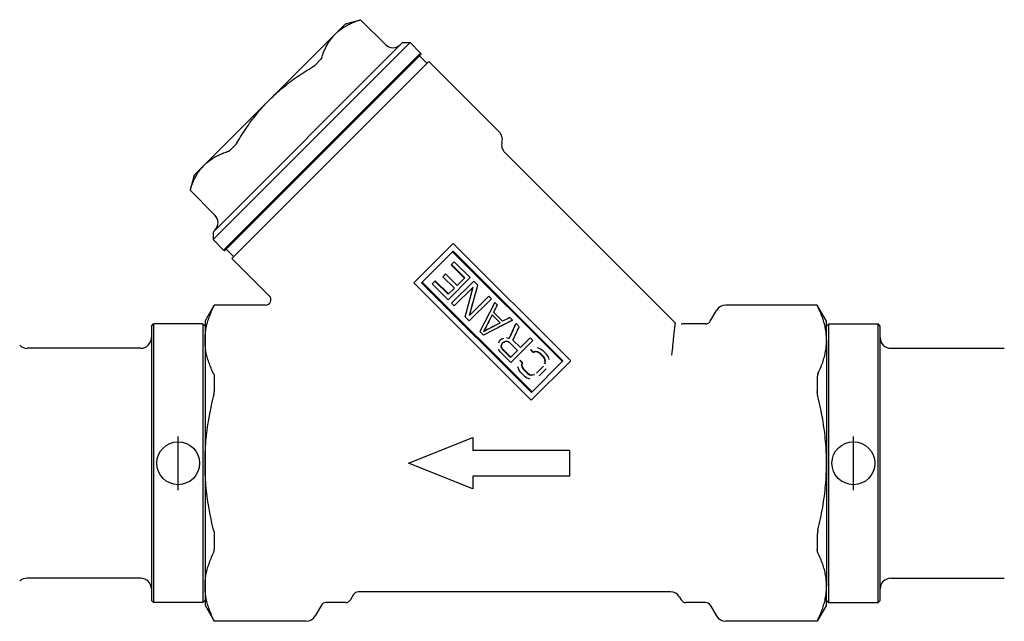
# Model space of a CAD drawing. Header units: millimetres. Extents: x 18 to 3614, y 50 to 323.
# Tile 2 of 4: x 242 to 333, y 196 to 253. Entities that reach past the tile are written whole.
import ezdxf

# ---------------------------------------------------------------- set-up
doc = ezdxf.new("R2010")
doc.units = ezdxf.units.MM
doc.layers.add('DETAIL', color=2, linetype='Continuous')
doc.layers.add('ORIGIN', color=6, linetype='Continuous')

msp = doc.modelspace()

# ---------------------------------------------------------------- linework, layer by layer
at = {"layer": 'DETAIL'}
for p, q in [((271.954, 252.2), (271.006, 251.252)), ((271.954, 252.2), (273.348, 252.573)), ((273.342, 252.568), (273.348, 252.573)), ((275.666, 250.255), (273.348, 252.573)), ((271.006, 251.252), (264.882, 245.128)), ((277.964, 250.432), (259.579, 232.047)), ((277.257, 250.432), (259.579, 232.754)), ((277.257, 250.432), (277.964, 250.432)), ((278.954, 249.442), (277.964, 250.432)), ((278.954, 249.442), (260.569, 231.057)), ((278.999, 249.345), (260.666, 231.012)), ((279.555, 248.487), (278.848, 249.194)), ((278.999, 249.345), (278.954, 249.442)), ((279.732, 248.664), (261.347, 230.279)), ((269.619, 248.845), (269.116, 248.341)), ((286.285, 242.111), (279.732, 248.664)), ((264.882, 245.128), (258.759, 239.005)), ((261.67, 240.895), (261.166, 240.392)), ((302.727, 224.255), (286.803, 240.179)), ((258.759, 239.005), (257.811, 238.057)), ((257.811, 238.057), (257.438, 236.663)), ((257.438, 236.663), (257.443, 236.669)), ((259.756, 234.345), (257.438, 236.663)), ((259.579, 232.754), (259.579, 232.047)), ((260.569, 231.057), (259.579, 232.047)), ((281.997, 231.696), (278.315, 228.014)), ((292.958, 220.736), (281.997, 231.696)), ((260.666, 231.012), (260.569, 231.057)), ((261.524, 230.456), (260.817, 231.163)), ((281.983, 230.975), (279.036, 228.028)), ((292.177, 220.663), (281.924, 230.916)), ((292.236, 220.722), (281.983, 230.975)), ((264.844, 226.782), (261.347, 230.279)), ((281.795, 229.691), (281.825, 229.721)), ((282.089, 229.985), (281.825, 229.721)), ((283.063, 228.484), (281.825, 229.721)), ((283.574, 228.5), (282.089, 229.985)), ((281.288, 228.854), (281.025, 228.591)), ((282.361, 227.782), (281.288, 228.854)), ((283.032, 228.453), (281.795, 229.691)), ((289.275, 217.053), (278.315, 228.014)), ((289.289, 217.775), (279.036, 228.028)), ((289.348, 217.834), (279.095, 228.087)), ((280.29, 228.186), (280.026, 227.922)), ((281.511, 226.437), (280.026, 227.922)), ((280.32, 228.216), (280.29, 228.186)), ((281.527, 226.948), (280.29, 228.186)), ((281.558, 226.979), (280.32, 228.216)), ((282.098, 227.519), (281.025, 228.591)), ((283.574, 228.5), (281.511, 226.437)), ((283.904, 228.17), (281.841, 226.107)), ((283.063, 228.484), (282.361, 227.782)), ((284.275, 227.798), (283.904, 228.17)), ((282.098, 227.519), (281.527, 226.948)), ((283.844, 227.615), (282.089, 225.86)), ((283.12, 224.829), (283.844, 227.615)), ((283.507, 224.968), (284.275, 227.798)), ((283.545, 226.466), (283.815, 227.586)), ((282.089, 225.86), (281.841, 226.107)), ((285.554, 226.52), (283.491, 224.457)), ((285.306, 226.767), (283.507, 224.968)), ((283.538, 224.999), (283.835, 226.176)), ((285.884, 226.19), (284.481, 223.467)), ((285.842, 226.149), (285.182, 224.829)), ((285.554, 226.52), (285.306, 226.767)), ((285.842, 226.149), (285.884, 226.19)), ((286.131, 225.942), (285.884, 226.19)), ((258.832, 224.429), (259.698, 225.929)), ((259.698, 225.909), (259.698, 225.929)), ((264.49, 225.929), (259.698, 225.929)), ((286.594, 224.426), (285.769, 225.251)), ((305.977, 224.429), (306.554, 225.429)), ((315.966, 225.929), (307.42, 225.929)), ((315.966, 225.929), (315.966, 225.909)), ((316.832, 224.429), (315.966, 225.929)), ((258.832, 224.429), (258.832, 222.654)), ((283.491, 224.457), (283.12, 224.829)), ((287.533, 224.54), (284.811, 223.137)), ((286.36, 224.283), (285.626, 225.017)), ((286.378, 224.292), (285.635, 225.034)), ((287.492, 224.499), (286.172, 223.839)), ((287.533, 224.54), (287.286, 224.787)), ((287.492, 224.499), (287.533, 224.54)), ((287.822, 224.169), (287.863, 224.21)), ((288.152, 223.921), (287.863, 224.21)), ((316.832, 222.654), (316.832, 224.429)), ((253.832, 223.979), (254.032, 224.179)), ((253.832, 223.979), (253.832, 198.379)), ((254.032, 224.179), (254.032, 198.179)), ((258.632, 224.179), (254.032, 224.179)), ((258.632, 224.179), (258.632, 198.179)), ((258.832, 223.979), (258.632, 224.179)), ((284.811, 223.137), (284.481, 223.467)), ((284.856, 223.512), (284.822, 223.478)), ((305.544, 224.179), (303.449, 224.179)), ((316.832, 223.979), (317.032, 224.179)), ((317.032, 198.179), (317.032, 224.179)), ((317.032, 224.179), (321.632, 224.179)), ((321.632, 198.179), (321.632, 224.179)), ((321.832, 223.979), (321.632, 224.179)), ((321.832, 198.379), (321.832, 223.979)), ((258.832, 222.654), (258.832, 211.179)), ((286.235, 222.416), (286.325, 222.589)), ((286.501, 222.764), (286.325, 222.589)), ((286.501, 222.764), (286.673, 222.855)), ((286.515, 222.779), (286.501, 222.764)), ((286.509, 222.196), (286.594, 222.363)), ((286.515, 222.779), (286.683, 222.865)), ((286.704, 222.473), (286.572, 222.341)), ((286.683, 222.865), (286.673, 222.855)), ((286.704, 222.473), (286.877, 222.564)), ((286.877, 222.564), (287.047, 222.569)), ((286.975, 222.909), (286.973, 222.907)), ((286.973, 222.907), (287.225, 222.829)), ((287.047, 222.569), (287.215, 222.489)), ((287.999, 221.705), (287.215, 222.489)), ((289.431, 222.643), (287.368, 220.58)), ((288.262, 221.968), (287.561, 222.67)), ((289.183, 222.89), (288.262, 221.968)), ((289.431, 222.643), (289.183, 222.89)), ((316.832, 222.654), (316.832, 211.179)), ((252.832, 221.904), (242.246, 221.904)), ((286.379, 221.57), (286.216, 221.82)), ((287.368, 220.58), (286.379, 221.57)), ((286.477, 221.998), (286.482, 222.169)), ((286.508, 222.029), (286.477, 221.998)), ((286.557, 221.831), (286.477, 221.998)), ((286.482, 222.169), (286.572, 222.341)), ((286.509, 222.196), (286.482, 222.169)), ((286.508, 222.029), (286.509, 222.196)), ((286.589, 221.863), (286.508, 222.029)), ((286.589, 221.863), (286.557, 221.831)), ((287.34, 221.047), (286.557, 221.831)), ((287.373, 221.079), (286.589, 221.863)), ((287.999, 221.705), (287.34, 221.047)), ((289.214, 221.766), (289.234, 221.786)), ((289.462, 221.518), (289.214, 221.766)), ((289.482, 221.538), (289.234, 221.786)), ((289.462, 221.518), (289.629, 221.603)), ((289.462, 221.518), (289.482, 221.538)), ((289.482, 221.538), (289.655, 221.629)), ((289.629, 221.603), (289.655, 221.629)), ((289.629, 221.603), (289.837, 221.564)), ((289.655, 221.629), (289.866, 221.593)), ((289.835, 221.975), (290.088, 221.897)), ((289.837, 221.564), (289.866, 221.593)), ((289.837, 221.564), (290.044, 221.441)), ((289.866, 221.593), (290.075, 221.472)), ((290.044, 221.441), (290.075, 221.472)), ((290.416, 221.07), (290.044, 221.441)), ((290.446, 221.101), (290.075, 221.472)), ((290.088, 221.897), (290.338, 221.735)), ((290.71, 221.364), (290.338, 221.735)), ((322.832, 221.904), (333.418, 221.904)), ((288.245, 220.797), (288.225, 220.777)), ((288.473, 220.529), (288.225, 220.777)), ((288.493, 220.549), (288.245, 220.797)), ((288.382, 220.356), (288.473, 220.529)), ((288.408, 220.382), (288.493, 220.549)), ((288.493, 220.549), (288.473, 220.529)), ((292.958, 220.736), (289.275, 217.053)), ((292.236, 220.722), (289.289, 217.775)), ((290.416, 221.07), (290.446, 221.101)), ((290.538, 220.863), (290.416, 221.07)), ((290.567, 220.892), (290.446, 221.101)), ((290.534, 220.446), (290.578, 220.655)), ((290.538, 220.863), (290.567, 220.892)), ((290.578, 220.655), (290.538, 220.863)), ((290.554, 220.466), (290.603, 220.68)), ((290.603, 220.68), (290.567, 220.892)), ((290.578, 220.655), (290.603, 220.68)), ((290.872, 221.114), (290.71, 221.364)), ((290.949, 220.861), (290.872, 221.114)), ((288.114, 219.923), (288.036, 220.176)), ((288.276, 219.673), (288.114, 219.923)), ((288.647, 219.301), (288.276, 219.673)), ((288.408, 220.382), (288.382, 220.356)), ((288.418, 220.145), (288.382, 220.356)), ((288.447, 220.174), (288.408, 220.382)), ((288.447, 220.174), (288.418, 220.145)), ((288.539, 219.936), (288.418, 220.145)), ((288.57, 219.967), (288.447, 220.174)), ((288.57, 219.967), (288.539, 219.936)), ((288.91, 219.565), (288.539, 219.936)), ((288.941, 219.595), (288.57, 219.967)), ((288.941, 219.595), (288.91, 219.565)), ((288.941, 219.595), (289.148, 219.473)), ((290.42, 220.249), (289.762, 219.591)), ((290.667, 220.002), (290.009, 219.344)), ((290.534, 220.446), (290.554, 220.466)), ((259.698, 219.21), (259.698, 217.878)), ((288.647, 219.301), (288.897, 219.139)), ((288.897, 219.139), (289.15, 219.062)), ((288.91, 219.565), (289.119, 219.444)), ((289.148, 219.473), (289.119, 219.444)), ((289.119, 219.444), (289.331, 219.408)), ((289.148, 219.473), (289.356, 219.433)), ((289.331, 219.408), (289.545, 219.457)), ((289.356, 219.433), (289.331, 219.408)), ((289.356, 219.433), (289.565, 219.477)), ((289.565, 219.477), (289.545, 219.457)), ((315.966, 219.21), (315.966, 217.878)), ((277.832, 211.179), (283.832, 213.575)), ((283.832, 213.575), (283.832, 212.377)), ((292.832, 212.377), (283.832, 212.377)), ((292.832, 212.377), (292.832, 209.981)), ((258.832, 211.179), (258.832, 199.704)), ((283.832, 208.783), (277.832, 211.179)), ((316.832, 211.179), (316.832, 199.704)), ((292.832, 209.981), (283.832, 209.981)), ((283.832, 209.981), (283.832, 208.783)), ((259.698, 204.48), (259.698, 203.148)), ((315.966, 204.48), (315.966, 203.148)), ((252.832, 200.454), (242.246, 200.454)), ((322.832, 200.454), (333.418, 200.454)), ((258.832, 199.704), (258.832, 197.929)), ((316.832, 197.929), (316.832, 199.704)), ((272.688, 198.929), (272.399, 198.429)), ((302.255, 199.179), (273.121, 199.179)), ((303.121, 198.679), (303.265, 198.429)), ((253.832, 198.379), (254.032, 198.179)), ((258.632, 198.179), (254.032, 198.179)), ((258.832, 198.379), (258.632, 198.179)), ((258.832, 197.929), (259.698, 196.429)), ((269.688, 197.929), (269.111, 196.929)), ((271.966, 198.179), (270.121, 198.179)), ((305.544, 198.179), (303.698, 198.179)), ((305.977, 197.929), (306.554, 196.929)), ((316.832, 197.929), (315.966, 196.429)), ((316.832, 198.379), (317.032, 198.179)), ((317.032, 198.179), (321.632, 198.179)), ((321.832, 198.379), (321.632, 198.179)), ((259.698, 196.429), (259.698, 196.449)), ((268.245, 196.429), (259.698, 196.429)), ((315.966, 196.429), (307.42, 196.429)), ((315.966, 196.449), (315.966, 196.429))]:
    msp.add_line(p, q, dxfattribs=at)
at = {"layer": 'DETAIL', "flags": 128}
for points in [[(271.006, 251.252), (271.08, 251.325), (271.156, 251.395), (271.234, 251.464), (271.313, 251.531), (271.394, 251.597), (271.477, 251.66), (271.562, 251.722), (271.648, 251.783), (271.736, 251.841), (271.826, 251.898), (271.917, 251.953), (272.01, 252.007), (272.105, 252.059), (272.201, 252.11), (272.3, 252.159), (272.4, 252.207), (272.502, 252.254), (272.606, 252.299), (272.712, 252.343), (272.82, 252.385), (272.93, 252.427), (273.043, 252.467), (273.157, 252.506), (273.273, 252.543)], [(273.273, 252.543), (273.278, 252.545), (273.283, 252.547), (273.288, 252.548), (273.293, 252.55), (273.298, 252.551), (273.302, 252.553), (273.306, 252.554), (273.31, 252.556), (273.314, 252.557), (273.317, 252.558), (273.32, 252.559), (273.324, 252.56), (273.326, 252.561), (273.329, 252.562), (273.331, 252.563), (273.333, 252.564), (273.335, 252.564), (273.337, 252.565), (273.338, 252.566), (273.34, 252.566), (273.341, 252.567), (273.341, 252.567), (273.342, 252.568), (273.342, 252.568)], [(269.715, 248.986), (269.753, 249.102), (269.792, 249.216), (269.832, 249.328), (269.873, 249.438), (269.916, 249.546), (269.96, 249.653), (270.005, 249.757), (270.051, 249.859), (270.099, 249.959), (270.148, 250.057), (270.199, 250.154), (270.251, 250.248), (270.305, 250.342), (270.36, 250.433), (270.417, 250.523), (270.476, 250.611), (270.536, 250.697), (270.598, 250.781), (270.662, 250.864), (270.727, 250.945), (270.794, 251.025), (270.863, 251.102), (270.934, 251.178), (271.006, 251.252)], [(264.882, 245.128), (265.03, 245.274), (265.179, 245.418), (265.33, 245.56), (265.482, 245.7), (265.637, 245.839), (265.793, 245.976), (265.951, 246.111), (266.11, 246.245), (266.272, 246.377), (266.435, 246.507), (266.599, 246.636), (266.766, 246.763), (266.934, 246.889), (267.104, 247.013), (267.276, 247.136), (267.45, 247.258), (267.627, 247.378), (267.805, 247.498), (267.986, 247.617), (268.17, 247.735), (268.356, 247.852), (268.544, 247.969), (268.735, 248.084), (268.928, 248.198)], [(268.928, 248.198), (268.937, 248.204), (268.946, 248.209), (268.955, 248.215), (268.964, 248.221), (268.973, 248.226), (268.981, 248.232), (268.99, 248.238), (268.998, 248.244), (269.007, 248.25), (269.015, 248.256), (269.023, 248.262), (269.031, 248.267), (269.039, 248.274), (269.046, 248.28), (269.054, 248.286), (269.061, 248.292), (269.069, 248.298), (269.076, 248.304), (269.083, 248.31), (269.09, 248.316), (269.096, 248.323), (269.103, 248.329), (269.11, 248.335), (269.116, 248.341)], [(269.715, 248.986), (269.713, 248.98), (269.711, 248.975), (269.709, 248.969), (269.706, 248.963), (269.704, 248.957), (269.701, 248.952), (269.698, 248.946), (269.695, 248.94), (269.691, 248.934), (269.688, 248.928), (269.684, 248.922), (269.68, 248.917), (269.676, 248.911), (269.671, 248.905), (269.667, 248.899), (269.662, 248.893), (269.658, 248.887), (269.653, 248.881), (269.647, 248.875), (269.642, 248.869), (269.637, 248.863), (269.631, 248.857), (269.625, 248.851), (269.619, 248.845)], [(261.813, 241.083), (261.927, 241.276), (262.042, 241.467), (262.159, 241.655), (262.276, 241.841), (262.394, 242.025), (262.513, 242.206), (262.633, 242.384), (262.753, 242.561), (262.875, 242.735), (262.998, 242.907), (263.122, 243.077), (263.248, 243.245), (263.375, 243.412), (263.504, 243.577), (263.634, 243.74), (263.766, 243.901), (263.9, 244.06), (264.035, 244.218), (264.172, 244.374), (264.311, 244.529), (264.451, 244.681), (264.593, 244.832), (264.737, 244.981), (264.882, 245.128)], [(261.813, 241.083), (261.807, 241.074), (261.802, 241.065), (261.796, 241.056), (261.79, 241.047), (261.785, 241.038), (261.779, 241.03), (261.773, 241.021), (261.767, 241.013), (261.761, 241.004), (261.755, 240.996), (261.749, 240.988), (261.744, 240.98), (261.737, 240.972), (261.731, 240.965), (261.725, 240.957), (261.719, 240.95), (261.713, 240.942), (261.707, 240.935), (261.701, 240.928), (261.695, 240.921), (261.688, 240.915), (261.682, 240.908), (261.676, 240.901), (261.67, 240.895)], [(258.759, 239.005), (258.833, 239.077), (258.909, 239.148), (258.986, 239.217), (259.066, 239.284), (259.147, 239.349), (259.23, 239.413), (259.314, 239.475), (259.401, 239.535), (259.489, 239.594), (259.578, 239.651), (259.67, 239.706), (259.763, 239.76), (259.857, 239.812), (259.954, 239.863), (260.052, 239.912), (260.152, 239.96), (260.254, 240.006), (260.358, 240.051), (260.465, 240.095), (260.573, 240.138), (260.683, 240.179), (260.795, 240.219), (260.909, 240.258), (261.025, 240.296)], [(261.025, 240.296), (261.031, 240.298), (261.036, 240.3), (261.042, 240.302), (261.048, 240.305), (261.053, 240.307), (261.059, 240.31), (261.065, 240.313), (261.071, 240.316), (261.077, 240.32), (261.083, 240.323), (261.089, 240.327), (261.094, 240.331), (261.1, 240.335), (261.106, 240.34), (261.112, 240.344), (261.118, 240.349), (261.124, 240.353), (261.13, 240.358), (261.136, 240.364), (261.142, 240.369), (261.148, 240.374), (261.154, 240.38), (261.16, 240.386), (261.166, 240.392)], [(257.468, 236.738), (257.505, 236.854), (257.544, 236.968), (257.584, 237.081), (257.626, 237.191), (257.668, 237.299), (257.712, 237.405), (257.757, 237.509), (257.804, 237.611), (257.852, 237.712), (257.901, 237.81), (257.952, 237.906), (258.004, 238.001), (258.058, 238.094), (258.113, 238.185), (258.17, 238.275), (258.229, 238.363), (258.289, 238.449), (258.351, 238.534), (258.414, 238.617), (258.48, 238.698), (258.547, 238.777), (258.616, 238.855), (258.686, 238.931), (258.759, 239.005)], [(257.468, 236.738), (257.466, 236.733), (257.464, 236.728), (257.463, 236.723), (257.461, 236.718), (257.46, 236.713), (257.458, 236.709), (257.457, 236.705), (257.455, 236.701), (257.454, 236.697), (257.453, 236.694), (257.452, 236.691), (257.451, 236.687), (257.45, 236.685), (257.449, 236.682), (257.448, 236.68), (257.447, 236.678), (257.447, 236.676), (257.446, 236.674), (257.445, 236.673), (257.445, 236.671), (257.444, 236.67), (257.444, 236.67), (257.443, 236.669), (257.443, 236.669)], [(258.832, 222.654), (258.834, 222.782), (258.838, 222.911), (258.845, 223.04), (258.855, 223.169), (258.868, 223.298), (258.884, 223.427), (258.903, 223.556), (258.924, 223.685), (258.949, 223.814), (258.976, 223.943), (259.006, 224.072), (259.038, 224.201), (259.073, 224.33), (259.111, 224.459), (259.152, 224.588), (259.195, 224.718), (259.241, 224.848), (259.29, 224.979), (259.341, 225.11), (259.396, 225.242), (259.452, 225.375), (259.512, 225.508), (259.574, 225.642), (259.639, 225.776)], [(259.639, 225.776), (259.644, 225.786), (259.649, 225.795), (259.653, 225.804), (259.657, 225.813), (259.661, 225.822), (259.665, 225.83), (259.669, 225.837), (259.672, 225.844), (259.675, 225.851), (259.678, 225.858), (259.681, 225.864), (259.684, 225.87), (259.686, 225.875), (259.688, 225.88), (259.69, 225.884), (259.692, 225.889), (259.693, 225.892), (259.695, 225.896), (259.696, 225.899), (259.697, 225.902), (259.697, 225.904), (259.698, 225.906), (259.698, 225.908), (259.698, 225.909)], [(316.025, 225.776), (316.02, 225.786), (316.016, 225.795), (316.011, 225.804), (316.007, 225.813), (316.003, 225.822), (315.999, 225.83), (315.996, 225.837), (315.992, 225.844), (315.989, 225.851), (315.986, 225.858), (315.983, 225.864), (315.981, 225.87), (315.979, 225.875), (315.976, 225.88), (315.974, 225.884), (315.973, 225.889), (315.971, 225.892), (315.97, 225.896), (315.969, 225.899), (315.968, 225.902), (315.967, 225.904), (315.967, 225.906), (315.966, 225.908), (315.966, 225.909)], [(316.832, 222.654), (316.831, 222.782), (316.826, 222.911), (316.819, 223.04), (316.809, 223.169), (316.796, 223.298), (316.78, 223.427), (316.762, 223.556), (316.74, 223.685), (316.716, 223.814), (316.689, 223.943), (316.659, 224.072), (316.626, 224.201), (316.591, 224.33), (316.553, 224.459), (316.513, 224.588), (316.47, 224.718), (316.424, 224.848), (316.375, 224.979), (316.323, 225.11), (316.269, 225.242), (316.212, 225.375), (316.152, 225.508), (316.09, 225.642), (316.025, 225.776)], [(302.404, 221.258), (302.427, 221.51), (302.45, 221.75), (302.472, 221.979), (302.494, 222.196), (302.515, 222.401), (302.536, 222.595), (302.556, 222.778), (302.574, 222.949), (302.592, 223.11), (302.609, 223.26), (302.625, 223.398), (302.64, 223.526), (302.653, 223.644), (302.666, 223.751), (302.677, 223.847), (302.688, 223.933), (302.697, 224.009), (302.705, 224.074), (302.711, 224.13), (302.717, 224.175), (302.721, 224.21), (302.724, 224.235), (302.726, 224.25), (302.727, 224.255)], [(259.639, 219.531), (259.574, 219.665), (259.512, 219.799), (259.452, 219.932), (259.396, 220.065), (259.341, 220.197), (259.29, 220.328), (259.241, 220.459), (259.195, 220.589), (259.152, 220.719), (259.111, 220.849), (259.073, 220.978), (259.038, 221.107), (259.005, 221.236), (258.976, 221.365), (258.949, 221.494), (258.924, 221.623), (258.903, 221.752), (258.884, 221.881), (258.868, 222.01), (258.855, 222.138), (258.845, 222.267), (258.838, 222.396), (258.834, 222.525), (258.832, 222.654)], [(316.025, 219.531), (316.09, 219.665), (316.152, 219.799), (316.212, 219.932), (316.269, 220.065), (316.323, 220.197), (316.375, 220.328), (316.424, 220.459), (316.47, 220.589), (316.513, 220.719), (316.553, 220.849), (316.591, 220.978), (316.627, 221.107), (316.659, 221.236), (316.689, 221.365), (316.716, 221.494), (316.74, 221.623), (316.762, 221.752), (316.78, 221.881), (316.796, 222.01), (316.809, 222.138), (316.819, 222.267), (316.826, 222.396), (316.831, 222.525), (316.832, 222.654)], [(259.639, 219.531), (259.644, 219.521), (259.649, 219.51), (259.653, 219.5), (259.657, 219.488), (259.661, 219.477), (259.665, 219.465), (259.669, 219.453), (259.672, 219.441), (259.675, 219.428), (259.678, 219.415), (259.681, 219.402), (259.684, 219.389), (259.686, 219.375), (259.688, 219.361), (259.69, 219.347), (259.692, 219.333), (259.693, 219.318), (259.695, 219.303), (259.696, 219.288), (259.697, 219.273), (259.697, 219.257), (259.698, 219.242), (259.698, 219.226), (259.698, 219.21)], [(316.025, 219.531), (316.02, 219.521), (316.016, 219.51), (316.011, 219.5), (316.007, 219.488), (316.003, 219.477), (315.999, 219.465), (315.996, 219.453), (315.992, 219.441), (315.989, 219.428), (315.986, 219.415), (315.983, 219.402), (315.981, 219.389), (315.979, 219.375), (315.976, 219.361), (315.974, 219.347), (315.973, 219.333), (315.971, 219.318), (315.97, 219.303), (315.969, 219.288), (315.968, 219.273), (315.967, 219.257), (315.967, 219.242), (315.966, 219.226), (315.966, 219.21)], [(259.639, 217.424), (259.644, 217.444), (259.649, 217.464), (259.653, 217.484), (259.657, 217.504), (259.661, 217.523), (259.665, 217.543), (259.669, 217.563), (259.672, 217.582), (259.675, 217.602), (259.678, 217.621), (259.681, 217.64), (259.684, 217.659), (259.686, 217.678), (259.688, 217.697), (259.69, 217.716), (259.692, 217.735), (259.693, 217.753), (259.695, 217.771), (259.696, 217.79), (259.697, 217.808), (259.697, 217.825), (259.698, 217.843), (259.698, 217.861), (259.698, 217.878)], [(316.025, 217.424), (316.02, 217.444), (316.016, 217.464), (316.011, 217.484), (316.007, 217.504), (316.003, 217.523), (315.999, 217.543), (315.996, 217.563), (315.992, 217.582), (315.989, 217.602), (315.986, 217.621), (315.983, 217.64), (315.981, 217.659), (315.979, 217.678), (315.976, 217.697), (315.974, 217.716), (315.973, 217.735), (315.971, 217.753), (315.97, 217.771), (315.969, 217.79), (315.968, 217.808), (315.967, 217.825), (315.967, 217.843), (315.966, 217.861), (315.966, 217.878)], [(258.832, 211.179), (258.834, 211.436), (258.838, 211.694), (258.845, 211.952), (258.855, 212.209), (258.868, 212.467), (258.884, 212.725), (258.903, 212.983), (258.924, 213.241), (258.949, 213.499), (258.976, 213.757), (259.006, 214.015), (259.038, 214.273), (259.073, 214.531), (259.111, 214.789), (259.152, 215.048), (259.195, 215.307), (259.241, 215.568), (259.29, 215.829), (259.341, 216.092), (259.396, 216.356), (259.452, 216.621), (259.512, 216.888), (259.574, 217.155), (259.639, 217.424)], [(316.832, 211.179), (316.831, 211.436), (316.826, 211.694), (316.819, 211.952), (316.809, 212.209), (316.796, 212.467), (316.78, 212.725), (316.762, 212.983), (316.74, 213.241), (316.716, 213.499), (316.689, 213.757), (316.659, 214.015), (316.626, 214.273), (316.591, 214.531), (316.553, 214.789), (316.513, 215.048), (316.47, 215.307), (316.424, 215.568), (316.375, 215.829), (316.323, 216.092), (316.269, 216.356), (316.212, 216.621), (316.152, 216.888), (316.09, 217.155), (316.025, 217.424)], [(259.639, 204.934), (259.574, 205.202), (259.512, 205.47), (259.452, 205.736), (259.396, 206.002), (259.341, 206.266), (259.29, 206.528), (259.241, 206.79), (259.195, 207.05), (259.152, 207.31), (259.111, 207.569), (259.073, 207.827), (259.038, 208.085), (259.005, 208.343), (258.976, 208.601), (258.949, 208.859), (258.924, 209.117), (258.903, 209.375), (258.884, 209.633), (258.868, 209.891), (258.855, 210.149), (258.845, 210.406), (258.838, 210.664), (258.834, 210.921), (258.832, 211.179)], [(316.025, 204.934), (316.09, 205.202), (316.152, 205.47), (316.212, 205.736), (316.269, 206.002), (316.323, 206.266), (316.375, 206.528), (316.424, 206.79), (316.47, 207.05), (316.513, 207.31), (316.553, 207.569), (316.591, 207.827), (316.627, 208.085), (316.659, 208.343), (316.689, 208.601), (316.716, 208.859), (316.74, 209.117), (316.762, 209.375), (316.78, 209.633), (316.796, 209.891), (316.809, 210.149), (316.819, 210.406), (316.826, 210.664), (316.831, 210.921), (316.832, 211.179)], [(259.639, 204.934), (259.644, 204.914), (259.649, 204.894), (259.653, 204.874), (259.657, 204.854), (259.661, 204.834), (259.665, 204.814), (259.669, 204.795), (259.672, 204.775), (259.675, 204.756), (259.678, 204.737), (259.681, 204.717), (259.684, 204.698), (259.686, 204.679), (259.688, 204.66), (259.69, 204.642), (259.692, 204.623), (259.693, 204.604), (259.695, 204.586), (259.696, 204.568), (259.697, 204.55), (259.697, 204.532), (259.698, 204.514), (259.698, 204.497), (259.698, 204.48)], [(316.025, 204.934), (316.02, 204.914), (316.016, 204.894), (316.011, 204.874), (316.007, 204.854), (316.003, 204.834), (315.999, 204.814), (315.996, 204.795), (315.992, 204.775), (315.989, 204.756), (315.986, 204.737), (315.983, 204.717), (315.981, 204.698), (315.979, 204.679), (315.976, 204.66), (315.974, 204.642), (315.973, 204.623), (315.971, 204.604), (315.97, 204.586), (315.969, 204.568), (315.968, 204.55), (315.967, 204.532), (315.967, 204.514), (315.966, 204.497), (315.966, 204.48)], [(259.639, 202.826), (259.644, 202.837), (259.649, 202.847), (259.653, 202.858), (259.657, 202.869), (259.661, 202.88), (259.665, 202.892), (259.669, 202.904), (259.672, 202.917), (259.675, 202.929), (259.678, 202.942), (259.681, 202.955), (259.684, 202.969), (259.686, 202.982), (259.688, 202.996), (259.69, 203.01), (259.692, 203.025), (259.693, 203.039), (259.695, 203.054), (259.696, 203.069), (259.697, 203.085), (259.697, 203.1), (259.698, 203.116), (259.698, 203.132), (259.698, 203.148)], [(316.025, 202.826), (316.02, 202.837), (316.016, 202.847), (316.011, 202.858), (316.007, 202.869), (316.003, 202.88), (315.999, 202.892), (315.996, 202.904), (315.992, 202.917), (315.989, 202.929), (315.986, 202.942), (315.983, 202.955), (315.981, 202.969), (315.979, 202.982), (315.976, 202.996), (315.974, 203.01), (315.973, 203.025), (315.971, 203.039), (315.97, 203.054), (315.969, 203.069), (315.968, 203.085), (315.967, 203.1), (315.967, 203.116), (315.966, 203.132), (315.966, 203.148)], [(258.832, 199.704), (258.834, 199.833), (258.838, 199.961), (258.845, 200.09), (258.855, 200.219), (258.868, 200.348), (258.884, 200.477), (258.903, 200.606), (258.924, 200.735), (258.949, 200.864), (258.976, 200.993), (259.006, 201.122), (259.038, 201.251), (259.073, 201.38), (259.111, 201.509), (259.152, 201.639), (259.195, 201.768), (259.241, 201.898), (259.29, 202.029), (259.341, 202.161), (259.396, 202.293), (259.452, 202.425), (259.512, 202.558), (259.574, 202.692), (259.639, 202.826)], [(316.832, 199.704), (316.831, 199.833), (316.826, 199.961), (316.819, 200.09), (316.809, 200.219), (316.796, 200.348), (316.78, 200.477), (316.762, 200.606), (316.74, 200.735), (316.716, 200.864), (316.689, 200.993), (316.659, 201.122), (316.626, 201.251), (316.591, 201.38), (316.553, 201.509), (316.513, 201.639), (316.47, 201.768), (316.424, 201.898), (316.375, 202.029), (316.323, 202.161), (316.269, 202.293), (316.212, 202.425), (316.152, 202.558), (316.09, 202.692), (316.025, 202.826)], [(259.639, 196.581), (259.574, 196.716), (259.512, 196.849), (259.452, 196.983), (259.396, 197.115), (259.341, 197.247), (259.29, 197.379), (259.241, 197.51), (259.195, 197.64), (259.152, 197.769), (259.111, 197.899), (259.073, 198.028), (259.038, 198.157), (259.005, 198.286), (258.976, 198.415), (258.949, 198.544), (258.924, 198.673), (258.903, 198.802), (258.884, 198.931), (258.868, 199.06), (258.855, 199.189), (258.845, 199.318), (258.838, 199.446), (258.834, 199.575), (258.832, 199.704)], [(316.025, 196.581), (316.09, 196.716), (316.152, 196.849), (316.212, 196.983), (316.269, 197.115), (316.323, 197.247), (316.375, 197.379), (316.424, 197.51), (316.47, 197.64), (316.513, 197.769), (316.553, 197.899), (316.591, 198.028), (316.627, 198.157), (316.659, 198.286), (316.689, 198.415), (316.716, 198.544), (316.74, 198.673), (316.762, 198.802), (316.78, 198.931), (316.796, 199.06), (316.809, 199.189), (316.819, 199.318), (316.826, 199.446), (316.831, 199.575), (316.832, 199.704)], [(259.639, 196.581), (259.644, 196.572), (259.649, 196.562), (259.653, 196.553), (259.657, 196.544), (259.661, 196.536), (259.665, 196.528), (259.669, 196.52), (259.672, 196.513), (259.675, 196.506), (259.678, 196.5), (259.681, 196.494), (259.684, 196.488), (259.686, 196.483), (259.688, 196.478), (259.69, 196.473), (259.692, 196.469), (259.693, 196.465), (259.695, 196.462), (259.696, 196.459), (259.697, 196.456), (259.697, 196.454), (259.698, 196.452), (259.698, 196.45), (259.698, 196.449)], [(316.025, 196.581), (316.02, 196.572), (316.016, 196.562), (316.011, 196.553), (316.007, 196.544), (316.003, 196.536), (315.999, 196.528), (315.996, 196.52), (315.992, 196.513), (315.989, 196.506), (315.986, 196.5), (315.983, 196.494), (315.981, 196.488), (315.979, 196.483), (315.976, 196.478), (315.974, 196.473), (315.973, 196.469), (315.971, 196.465), (315.97, 196.462), (315.969, 196.459), (315.968, 196.456), (315.967, 196.454), (315.967, 196.452), (315.966, 196.45), (315.966, 196.449)]]:
    msp.add_lwpolyline(points, dxfattribs=at)
at = {"layer": 'DETAIL'}
for centre, radius, start, end in [((276.373, 250.962), 1, 225, 315), ((285.578, 241.403), 1, 345, 45), ((287.51, 240.886), 1, 165, 225), ((259.049, 233.638), 1, 315, 45), ((264.49, 226.429), 0.5, 269.99987, 44.99621), ((307.42, 224.929), 1, 90, 150), ((305.544, 224.679), 0.5, 270, 330), ((252.832, 222.904), 1, 270.00924, 0), ((322.832, 222.904), 1, 180, 269.99076), ((242.247, 222.904), 1.001, 225.00496, 269.97948), ((242.247, 199.453), 1.001, 90.02052, 134.99504), ((252.832, 199.454), 1, 0, 89.99076), ((322.832, 199.454), 1, 90.00924, 180), ((273.121, 198.679), 0.5, 90, 149.99847), ((302.255, 198.179), 1, 30, 90), ((270.121, 197.679), 0.5, 90, 150), ((271.966, 198.679), 0.5, 270, 330), ((303.698, 198.679), 0.5, 210, 269.99999), ((305.544, 197.679), 0.5, 30, 90), ((268.245, 197.429), 1, 270.00009, 330.0012), ((307.42, 197.429), 1, 210, 270)]:
    msp.add_arc(centre, radius, start, end, dxfattribs=at)
for centre, major_axis, ratio, start_param, end_param in [((285.423, 224.589), (6.354, 12.152), 0.000002, 4.766898, 4.824011), ((285.409, 224.602), (6.359, 12.162), 0.000003, 1.535251, 1.663329), ((285.945, 224.066), (12.162, 6.359), 0.000003, 4.619856, 4.747934), ((285.409, 224.602), (6.011, 11.836), 0.000004, 1.570797, 1.66298), ((285.932, 224.08), (12.152, 6.354), 0.000002, 1.459175, 1.516287), ((287.212, 222.8), (5.949, 12.872), 0.000006, 4.714702, 4.822166), ((285.945, 224.066), (11.836, 6.011), 0.000004, 4.620205, 4.712388), ((287.212, 222.8), (5.601, 12.559), 0.000006, 4.714769, 4.821616), ((287.49, 222.521), (6.022, 12.74), 0.000005, 4.724059, 4.822511), ((303.449, 223.679), (-0.081, 0.493), 0.999997, 6.1212, 6.498669)]:
    msp.add_ellipse(centre, major_axis=major_axis, ratio=ratio, start_param=start_param, end_param=end_param, dxfattribs=at)
at = {"layer": 'ORIGIN'}
for p, q in [((256.332, 208.679), (256.332, 213.679)), ((319.332, 208.679), (319.332, 213.679))]:
    msp.add_line(p, q, dxfattribs=at)
for centre in [(256.332, 211.179), (319.332, 211.179)]:
    msp.add_circle(centre, 2, dxfattribs=at)

doc.saveas('drawing.dxf')
